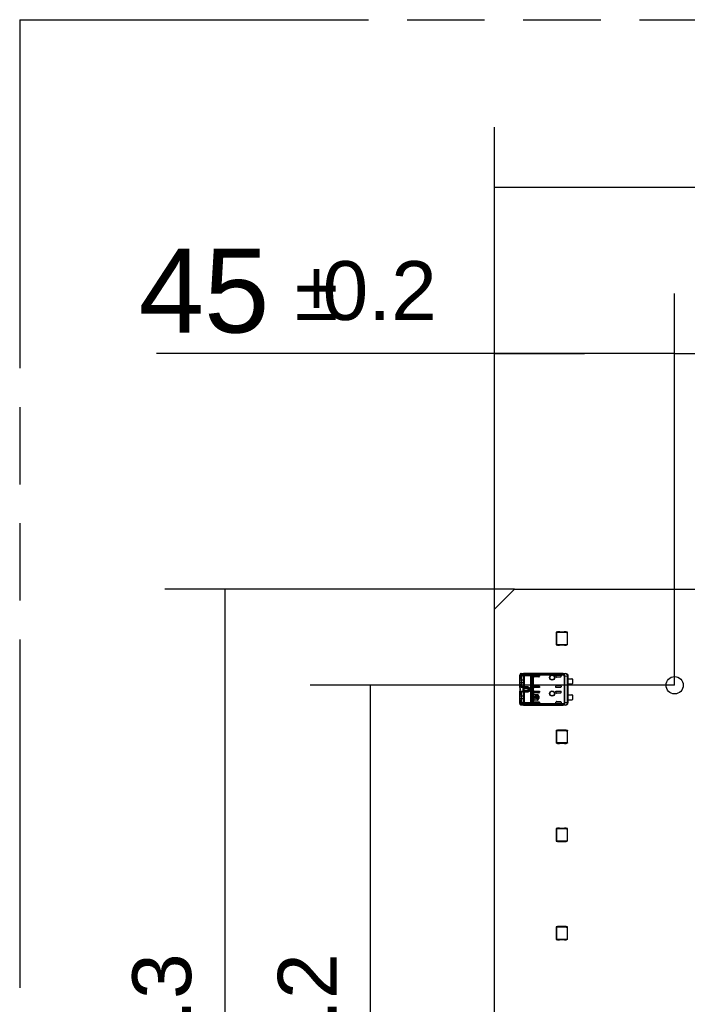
# Model space of a CAD drawing. Header units: millimetres. Extents: x 0 to 210, y 0 to 297.
# Tile 6 of 44: x 50 to 67, y 158 to 183. Entities that reach past the tile are written whole.
import ezdxf
from ezdxf.enums import TextEntityAlignment as Align

# ---------------------------------------------------------------- set-up
doc = ezdxf.new("R2010")
doc.units = ezdxf.units.MM
doc.header["$LTSCALE"] = 19.36
doc.linetypes.add('PHANTOM', pattern=[0.8, 0.45, -0.05, 0.1, -0.05, 0.1, -0.05])
doc.layers.get('0').update_dxf_attribs({"linetype": 'CONTINUOUS'})
doc.layers.add('DEFAULT_3', color=7, linetype='PHANTOM')
doc.layers.add('Z_DIM_2D', color=7, linetype='CONTINUOUS')
doc.styles.add('TEXTSTYLE_3', font='helveticaneueltw1g-ltcn.otf')
doc.styles.add('TEXTSTYLE_4', font='gdt', dxfattribs={"width": 0.7})
doc.dimstyles.new('DIMSTYLE_1', dxfattribs={"dimtxt": 2.1, "dimasz": 3.5, "dimexe": 1.5, "dimexo": 0, "dimgap": 0.525, "dimtad": 1, "dimdec": 3, "dimlfac": 10, "dimdsep": 46, "dimtxsty": 'TEXTSTYLE_3', "dimblk": '_FILLED', "dimblk1": '_FILLED', "dimblk2": '_FILLED', "dimcen": 0.09, "dimclrt": 5, "dimadec": 3, "dimazin": 2, "dimtol": 1, "dimtp": 0.2, "dimtm": 0.2, "dimtfac": 1, "dimtdec": 3, "dimtofl": 0, "dimtmove": 0, "dimatfit": 3, "dimldrblk": '_FILLED', "dimfxl": 0, "dimtolj": 1, "dimarcsym": 0})
doc.dimstyles.new('DIMSTYLE_2', dxfattribs={"dimtxt": 2.1, "dimasz": 3.5, "dimexe": 1.5, "dimexo": 0, "dimgap": 0.525, "dimtad": 1, "dimdec": 3, "dimlfac": 10, "dimdsep": 46, "dimtxsty": 'TEXTSTYLE_3', "dimblk": '_FILLED', "dimblk1": '_FILLED', "dimblk2": '_FILLED', "dimcen": 0.09, "dimclrt": 5, "dimadec": 3, "dimazin": 2, "dimtol": 1, "dimtp": 0.6, "dimtm": 0.6, "dimtfac": 1, "dimtdec": 3, "dimtofl": 0, "dimtmove": 0, "dimatfit": 3, "dimldrblk": '_FILLED', "dimfxl": 0, "dimtolj": 1, "dimarcsym": 0})
doc.dimstyles.new('DIMSTYLE_3', dxfattribs={"dimtxt": 2.1, "dimasz": 3.5, "dimexe": 1.5, "dimexo": 0, "dimgap": 0.525, "dimtad": 1, "dimdec": 3, "dimlfac": 10, "dimdsep": 46, "dimtxsty": 'TEXTSTYLE_3', "dimblk": '_FILLED', "dimblk1": '_FILLED', "dimblk2": '_FILLED', "dimcen": 0.09, "dimclrt": 5, "dimadec": 3, "dimazin": 2, "dimtol": 1, "dimtp": 0.3, "dimtm": 0.3, "dimtfac": 1, "dimtdec": 3, "dimtofl": 0, "dimtmove": 0, "dimatfit": 3, "dimldrblk": '_FILLED', "dimfxl": 0, "dimtolj": 1, "dimarcsym": 0})

# ---------------------------------------------------------------- blocks, each defined once
blk = doc.blocks.new('*D4')
at = {"layer": 'Z_DIM_2D', "color": 2, "linetype": 'Continuous', "transparency": 16777216}
for p, q in [((66.495, 166.046), (66.495, 175.835)), ((111.495, 166.046), (111.495, 175.835)), ((66.495, 174.335), (88.995, 174.335)), ((111.495, 174.335), (88.995, 174.335))]:
    blk.add_line(p, q, dxfattribs=at)
at = {"layer": 'Z_DIM_2D', "color": 5, "linetype": 'Continuous', "transparency": 16777216}
for s, height, style, p in [('450', 2.1, 'TEXTSTYLE_3', (86.903, 174.86)), ('`', 1.47, 'TEXTSTYLE_4', (89.876, 175.175)), ('0.2', 1.47, 'TEXTSTYLE_3', (91.968, 175.175))]:
    blk.add_text(s, height=height, dxfattribs=dict(at, style=style)).set_placement(p, align=Align.CENTER)
blk = doc.blocks.new('_FILLED')
at = {"color": 0, "linetype": 'ByBlock'}
blk.add_solid([(0, 0), (-1, 0.125), (-1, -0.125)], dxfattribs=at)
blk = doc.blocks.new('_NONE')
blk = doc.blocks.new('*D5')
at = {"layer": 'Z_DIM_2D', "color": 2, "linetype": 'Continuous', "transparency": 16777216}
for p, q in [((61.995, 167.946), (61.995, 179.998)), ((115.995, 167.946), (115.995, 179.998)), ((61.995, 178.498), (88.995, 178.498)), ((115.995, 178.498), (88.995, 178.498))]:
    blk.add_line(p, q, dxfattribs=at)
at = {"layer": 'Z_DIM_2D', "color": 5, "linetype": 'Continuous', "transparency": 16777216}
for s, height, style, p in [('540', 2.1, 'TEXTSTYLE_3', (86.903, 179.023)), ('`', 1.47, 'TEXTSTYLE_4', (89.876, 179.338)), ('0.6', 1.47, 'TEXTSTYLE_3', (91.968, 179.338))]:
    blk.add_text(s, height=height, dxfattribs=dict(at, style=style)).set_placement(p, align=Align.CENTER)
blk = doc.blocks.new('*D6')
at = {"layer": 'Z_DIM_2D', "color": 2, "linetype": 'Continuous', "transparency": 16777216}
for p, q in [((66.495, 166.046), (57.389, 166.046)), ((58.889, 166.046), (58.889, 154.946)), ((58.889, 143.846), (58.889, 154.946)), ((66.495, 143.846), (57.389, 143.846))]:
    blk.add_line(p, q, dxfattribs=at)
at = {"layer": 'Z_DIM_2D', "color": 5, "linetype": 'Continuous', "transparency": 16777216}
for s, height, style, p in [('0.2', 1.47, 'TEXTSTYLE_3', (58.049, 157.919)), ('`', 1.47, 'TEXTSTYLE_4', (58.049, 155.827)), ('222', 2.1, 'TEXTSTYLE_3', (58.364, 152.854))]:
    blk.add_text(s, height=height, rotation=90, dxfattribs=dict(at, style=style)).set_placement(p, align=Align.CENTER)
blk = doc.blocks.new('*D7')
at = {"layer": 'Z_DIM_2D', "color": 2, "linetype": 'Continuous', "transparency": 16777216}
for p, q in [((62.495, 168.446), (53.752, 168.446)), ((55.252, 168.446), (55.252, 154.946)), ((55.252, 141.446), (55.252, 154.946)), ((62.495, 141.446), (53.752, 141.446))]:
    blk.add_line(p, q, dxfattribs=at)
at = {"layer": 'Z_DIM_2D', "color": 5, "linetype": 'Continuous', "transparency": 16777216}
for s, height, style, p in [('0.3', 1.47, 'TEXTSTYLE_3', (54.412, 157.919)), ('`', 1.47, 'TEXTSTYLE_4', (54.412, 155.827)), ('270', 2.1, 'TEXTSTYLE_3', (54.727, 152.854))]:
    blk.add_text(s, height=height, rotation=90, dxfattribs=dict(at, style=style)).set_placement(p, align=Align.CENTER)
blk = doc.blocks.new('*D12')
at = {"layer": 'Z_DIM_2D', "color": 2, "linetype": 'Continuous', "transparency": 16777216}
for p, q in [((61.995, 167.946), (61.995, 175.835)), ((66.495, 166.046), (66.495, 175.835)), ((64.245, 174.335), (53.546, 174.335)), ((61.995, 174.335), (64.245, 174.335)), ((66.495, 174.335), (64.245, 174.335))]:
    blk.add_line(p, q, dxfattribs=at)
at = {"layer": 'Z_DIM_2D', "color": 5, "linetype": 'Continuous', "transparency": 16777216}
for s, height, style, p in [('45', 2.1, 'TEXTSTYLE_3', (56.367, 174.86)), ('`', 1.47, 'TEXTSTYLE_4', (58.082, 175.175)), ('0.2', 1.47, 'TEXTSTYLE_3', (60.551, 175.175))]:
    blk.add_text(s, height=height, dxfattribs=dict(at, style=style)).set_placement(p, align=Align.RIGHT)

msp = doc.modelspace()

# ---------------------------------------------------------------- linework, layer by layer
at = {"color": 7, "linetype": 'Continuous'}
for p, q in [((62.4946, 168.44591), (61.9946, 167.94591)), ((62.4946, 168.44591), (115.49486, 168.44591)), ((61.9946, 141.94591), (61.9946, 167.94591)), ((63.53755, 167.37516), (63.53755, 167.05516)), ((63.54096, 167.37175), (63.53755, 167.37516)), ((63.53755, 167.37516), (63.56855, 167.37516)), ((63.54096, 167.37175), (63.54096, 167.05856)), ((63.54096, 167.37175), (63.78184, 167.37175)), ((63.56855, 167.37385), (63.56855, 167.39016)), ((63.56855, 167.39016), (63.61025, 167.39016)), ((63.56855, 167.37385), (63.78655, 167.37385)), ((63.62348, 167.38516), (63.73162, 167.38516)), ((63.74485, 167.39016), (63.78655, 167.39016)), ((63.78184, 167.37175), (63.78578, 167.3728)), ((63.81414, 167.33945), (63.78184, 167.37175)), ((63.78578, 167.3728), (63.81519, 167.34339)), ((63.81519, 167.3728), (63.78578, 167.3728)), ((63.78655, 167.39016), (63.78655, 167.37385)), ((63.78655, 167.37516), (63.81755, 167.37516)), ((63.81414, 167.33945), (63.81519, 167.34339)), ((63.81414, 167.05856), (63.81414, 167.33945)), ((63.81755, 167.37516), (63.81519, 167.3728)), ((63.81519, 167.34339), (63.81519, 167.3728)), ((63.81755, 167.05516), (63.81755, 167.37516)), ((63.53755, 167.05516), (63.54096, 167.05856)), ((63.56855, 167.05516), (63.53755, 167.05516)), ((63.81414, 167.05856), (63.54096, 167.05856)), ((63.56855, 167.04016), (63.56855, 167.05647)), ((63.78655, 167.05647), (63.56855, 167.05647)), ((63.61025, 167.04016), (63.56855, 167.04016)), ((63.73162, 167.04516), (63.62348, 167.04516)), ((63.78655, 167.04016), (63.74485, 167.04016)), ((63.78655, 167.05647), (63.78655, 167.04016)), ((63.81755, 167.05516), (63.78655, 167.05516)), ((63.81414, 167.05856), (63.81755, 167.05516)), ((62.62863, 166.29969), (62.62862, 166.2985)), ((62.62862, 165.98616), (62.62862, 166.2985)), ((62.62888, 166.30463), (62.62863, 166.29969)), ((62.62865, 166.22313), (62.65852, 166.21922)), ((62.65852, 166.1091), (62.65848, 166.069)), ((62.65849, 166.21922), (62.65852, 166.1791)), ((62.65853, 166.1791), (62.65853, 166.1091)), ((62.66286, 166.33813), (62.82362, 166.33813)), ((62.69592, 166.29011), (62.66309, 166.29038)), ((62.69134, 166.28039), (62.66309, 166.29038)), ((62.70795, 166.28024), (62.69132, 166.28039)), ((62.69818, 166.28972), (62.69594, 166.2902)), ((62.71193, 166.2714), (62.71012, 166.27602)), ((62.71813, 166.05918), (62.71811, 166.22919)), ((63.69984, 166.33674), (62.721, 166.33674)), ((62.72114, 166.33662), (62.721, 166.33669)), ((62.82294, 166.33814), (62.82362, 166.33813)), ((62.82362, 166.3391), (63.76862, 166.3391)), ((62.96514, 166.30972), (62.96528, 166.30788)), ((62.96528, 165.58032), (62.96528, 166.30788)), ((62.98528, 166.29965), (63.11862, 166.29965)), ((63.09861, 166.25512), (62.98528, 166.25512)), ((63.11862, 166.29965), (63.11862, 166.27513)), ((63.52862, 166.2691), (63.52862, 166.29965)), ((63.52862, 166.29965), (63.63862, 166.29965)), ((63.63862, 166.2491), (63.54862, 166.2491)), ((63.65862, 166.27965), (63.65862, 166.2691)), ((63.71265, 166.3196), (63.71262, 166.30972)), ((63.82712, 166.2791), (63.82712, 165.6091)), ((63.82862, 166.2791), (63.82712, 166.2791)), ((63.8284, 166.2066), (63.92362, 166.2066)), ((63.82862, 166.2791), (63.82862, 165.6091)), ((63.93862, 166.2016), (63.93862, 166.0866)), ((62.62862, 165.98615), (62.62867, 165.98351)), ((62.62871, 165.90574), (62.62862, 165.90201)), ((62.62862, 165.58968), (62.62862, 165.90201)), ((62.62867, 166.06506), (62.65852, 166.069)), ((62.62867, 165.98351), (62.62871, 165.98247)), ((62.62871, 165.98247), (62.62896, 165.979)), ((62.62896, 165.979), (62.62934, 165.97518)), ((62.62934, 165.97518), (62.63034, 165.96667)), ((62.63358, 166.03174), (62.63464, 166.02972)), ((62.66305, 165.99782), (62.69133, 166.00781)), ((62.66305, 165.99782), (62.69591, 165.9981)), ((62.69592, 165.89011), (62.66309, 165.89038)), ((62.69134, 165.88039), (62.66309, 165.89038)), ((62.6913, 166.00782), (62.70803, 166.00796)), ((62.70795, 165.88024), (62.69132, 165.88039)), ((62.69591, 165.9981), (62.69877, 165.99862)), ((62.69818, 165.88972), (62.69594, 165.8902)), ((62.71004, 166.01207), (62.71189, 166.0168)), ((62.71193, 165.8714), (62.71012, 165.87602)), ((62.85862, 165.94502), (62.85862, 165.94593)), ((62.85862, 165.94124), (62.85862, 165.94502)), ((62.98528, 166.03309), (63.09861, 166.03309)), ((63.11862, 165.98855), (62.98528, 165.98855)), ((62.98528, 165.89965), (63.11862, 165.89965)), ((63.11862, 166.01308), (63.11862, 165.98855)), ((63.11862, 165.89965), (63.11862, 165.87513)), ((63.52862, 165.98855), (63.52862, 166.0191)), ((63.63862, 165.98855), (63.52862, 165.98855)), ((63.52862, 165.8691), (63.52862, 165.89965)), ((63.52862, 165.89965), (63.63862, 165.89965)), ((63.54862, 166.0391), (63.63862, 166.0391)), ((63.65862, 166.0191), (63.65862, 166.00855)), ((63.65862, 165.87965), (63.65862, 165.8691)), ((63.8284, 166.0816), (63.92362, 166.0816)), ((62.65852, 165.669), (62.62867, 165.66505)), ((62.63359, 165.63171), (62.63465, 165.62969)), ((62.65852, 165.7091), (62.65848, 165.669)), ((62.65849, 165.81922), (62.65853, 165.7091)), ((62.71004, 165.61207), (62.71189, 165.6168)), ((62.71813, 165.65918), (62.71811, 165.82919)), ((62.97264, 165.6941), (62.97264, 165.7941)), ((62.97528, 165.6941), (62.97528, 165.7941)), ((62.98337, 165.75095), (62.98337, 165.7377)), ((62.99373, 165.75095), (62.98337, 165.75095)), ((62.98337, 165.7377), (62.99373, 165.7377)), ((63.09861, 165.85512), (62.98528, 165.85512)), ((62.98528, 165.63309), (63.09861, 165.63309)), ((62.99528, 165.81675), (63.05528, 165.81675)), ((62.99528, 165.8141), (63.05528, 165.8141)), ((63.05528, 165.6741), (62.99528, 165.6741)), ((63.05528, 165.67146), (62.99528, 165.67146)), ((63.04747, 165.75095), (63.00614, 165.75095)), ((63.00614, 165.7377), (63.04747, 165.7377)), ((63.01853, 165.71163), (63.01853, 165.72428)), ((63.03508, 165.72428), (63.03508, 165.71163)), ((63.07012, 165.75095), (63.05988, 165.75095)), ((63.05988, 165.7377), (63.07012, 165.7377)), ((63.07012, 165.79372), (63.07012, 165.75095)), ((63.08337, 165.79372), (63.07012, 165.79372)), ((63.07012, 165.7377), (63.07012, 165.69492)), ((63.07012, 165.69492), (63.08337, 165.69492)), ((63.08337, 165.69492), (63.08337, 165.79372)), ((63.09528, 165.7741), (63.09528, 165.7141)), ((63.09793, 165.7741), (63.09793, 165.7141)), ((63.11862, 165.61308), (63.11862, 165.58855)), ((63.52862, 165.58855), (63.52862, 165.6191)), ((63.63862, 165.8491), (63.54862, 165.8491)), ((63.54862, 165.6391), (63.63862, 165.6391)), ((63.65862, 165.6191), (63.65862, 165.60855)), ((63.8284, 165.8066), (63.92362, 165.8066)), ((63.8284, 165.6816), (63.92362, 165.6816)), ((63.93862, 165.8016), (63.93862, 165.6866)), ((62.63399, 165.56671), (62.63656, 165.56297)), ((62.63656, 165.56297), (62.63999, 165.55932)), ((62.66261, 165.55007), (62.66334, 165.55008)), ((62.82362, 165.55007), (62.66286, 165.55007)), ((62.66305, 165.59782), (62.69133, 165.60781)), ((62.66305, 165.59782), (62.69591, 165.5981)), ((62.6913, 165.60782), (62.70803, 165.60796)), ((62.69591, 165.5981), (62.69877, 165.59862)), ((62.721, 165.55187), (62.721, 165.55199)), ((62.721, 165.55146), (63.69984, 165.55146)), ((62.82294, 165.55007), (62.82362, 165.55007)), ((63.76862, 165.5491), (62.82362, 165.5491)), ((62.96528, 165.58032), (62.96514, 165.57848)), ((63.11862, 165.58855), (62.98528, 165.58855)), ((63.63862, 165.58855), (63.52862, 165.58855)), ((63.82712, 165.6091), (63.82862, 165.6091)), ((63.53755, 164.92062), (63.53755, 164.60062)), ((63.54096, 164.91721), (63.53755, 164.92062)), ((63.53755, 164.92062), (63.56855, 164.92062)), ((63.54096, 164.91721), (63.54096, 164.60402)), ((63.54096, 164.91721), (63.78184, 164.91721)), ((63.56855, 164.91931), (63.56855, 164.93562)), ((63.56855, 164.93562), (63.61025, 164.93562)), ((63.56855, 164.91931), (63.78655, 164.91931)), ((63.62348, 164.93062), (63.73162, 164.93062)), ((63.74485, 164.93562), (63.78655, 164.93562)), ((63.78184, 164.91721), (63.78578, 164.91826)), ((63.81414, 164.88491), (63.78184, 164.91721)), ((63.78578, 164.91826), (63.81519, 164.88885)), ((63.81519, 164.91826), (63.78578, 164.91826)), ((63.78655, 164.93562), (63.78655, 164.91931)), ((63.78655, 164.92062), (63.81755, 164.92062)), ((63.81414, 164.88491), (63.81519, 164.88885)), ((63.81414, 164.60402), (63.81414, 164.88491)), ((63.81755, 164.92062), (63.81519, 164.91826)), ((63.81519, 164.88885), (63.81519, 164.91826)), ((63.81755, 164.60062), (63.81755, 164.92062)), ((63.53755, 164.60062), (63.54096, 164.60402)), ((63.56855, 164.60062), (63.53755, 164.60062)), ((63.81414, 164.60402), (63.54096, 164.60402)), ((63.56855, 164.58562), (63.56855, 164.60193)), ((63.78655, 164.60193), (63.56855, 164.60193)), ((63.61025, 164.58562), (63.56855, 164.58562)), ((63.73162, 164.59062), (63.62348, 164.59062)), ((63.78655, 164.58562), (63.74485, 164.58562)), ((63.78655, 164.60193), (63.78655, 164.58562)), ((63.81755, 164.60062), (63.78655, 164.60062)), ((63.81414, 164.60402), (63.81755, 164.60062)), ((63.53755, 162.46608), (63.53755, 162.14608)), ((63.54096, 162.46267), (63.53755, 162.46608)), ((63.53755, 162.46608), (63.56855, 162.46608)), ((63.54096, 162.46267), (63.54096, 162.14948)), ((63.54096, 162.46267), (63.78184, 162.46267)), ((63.56855, 162.46477), (63.56855, 162.48108)), ((63.56855, 162.48108), (63.61025, 162.48108)), ((63.56855, 162.46477), (63.78655, 162.46477)), ((63.62348, 162.47608), (63.73162, 162.47608)), ((63.74485, 162.48108), (63.78655, 162.48108)), ((63.78184, 162.46267), (63.78578, 162.46372)), ((63.81414, 162.43037), (63.78184, 162.46267)), ((63.78578, 162.46372), (63.81519, 162.43431)), ((63.81519, 162.46372), (63.78578, 162.46372)), ((63.78655, 162.48108), (63.78655, 162.46477)), ((63.78655, 162.46608), (63.81755, 162.46608)), ((63.81414, 162.43037), (63.81519, 162.43431)), ((63.81414, 162.14948), (63.81414, 162.43037)), ((63.81755, 162.46608), (63.81519, 162.46372)), ((63.81519, 162.43431), (63.81519, 162.46372)), ((63.81755, 162.14608), (63.81755, 162.46608)), ((63.53755, 162.14608), (63.54096, 162.14948)), ((63.56855, 162.14608), (63.53755, 162.14608)), ((63.81414, 162.14948), (63.54096, 162.14948)), ((63.56855, 162.13108), (63.56855, 162.14739)), ((63.78655, 162.14739), (63.56855, 162.14739)), ((63.61025, 162.13108), (63.56855, 162.13108)), ((63.73162, 162.13608), (63.62348, 162.13608)), ((63.78655, 162.13108), (63.74485, 162.13108)), ((63.78655, 162.14739), (63.78655, 162.13108)), ((63.81755, 162.14608), (63.78655, 162.14608)), ((63.81414, 162.14948), (63.81755, 162.14608)), ((63.53755, 160.01154), (63.53755, 159.69154)), ((63.54096, 160.00813), (63.53755, 160.01154)), ((63.53755, 160.01154), (63.56855, 160.01154)), ((63.54096, 160.00813), (63.54096, 159.69494)), ((63.54096, 160.00813), (63.78184, 160.00813)), ((63.56855, 160.01023), (63.56855, 160.02654)), ((63.56855, 160.02654), (63.61025, 160.02654)), ((63.56855, 160.01023), (63.78655, 160.01023)), ((63.62348, 160.02154), (63.73162, 160.02154)), ((63.74485, 160.02654), (63.78655, 160.02654)), ((63.78184, 160.00813), (63.78578, 160.00918)), ((63.81414, 159.97583), (63.78184, 160.00813)), ((63.78578, 160.00918), (63.81519, 159.97977)), ((63.81519, 160.00918), (63.78578, 160.00918)), ((63.78655, 160.02654), (63.78655, 160.01023)), ((63.78655, 160.01154), (63.81755, 160.01154)), ((63.81414, 159.97583), (63.81519, 159.97977)), ((63.81414, 159.69494), (63.81414, 159.97583)), ((63.81755, 160.01154), (63.81519, 160.00918)), ((63.81519, 159.97977), (63.81519, 160.00918)), ((63.81755, 159.69154), (63.81755, 160.01154)), ((63.53755, 159.69154), (63.54096, 159.69494)), ((63.56855, 159.69154), (63.53755, 159.69154)), ((63.81414, 159.69494), (63.54096, 159.69494)), ((63.56855, 159.67654), (63.56855, 159.69285)), ((63.78655, 159.69285), (63.56855, 159.69285)), ((63.61025, 159.67654), (63.56855, 159.67654)), ((63.73162, 159.68154), (63.62348, 159.68154)), ((63.78655, 159.67654), (63.74485, 159.67654)), ((63.78655, 159.69285), (63.78655, 159.67654)), ((63.81755, 159.69154), (63.78655, 159.69154)), ((63.81414, 159.69494), (63.81755, 159.69154))]:
    msp.add_line(p, q, dxfattribs=at)
at = {"color": 9, "linetype": 'Continuous'}
for p, q in [((62.62862, 166.17918), (62.71811, 166.1791)), ((62.71812, 166.1091), (62.62862, 166.1091)), ((62.63464, 166.25852), (62.63464, 166.31407)), ((62.64405, 166.31814), (62.70221, 166.31674)), ((62.66286, 166.33813), (62.721, 166.33674)), ((62.69805, 166.28935), (62.69592, 166.29011)), ((62.72023, 166.28567), (62.72023, 166.00253)), ((62.72023, 166.28567), (62.90301, 166.28567)), ((63.69984, 166.33622), (62.721, 166.33622)), ((62.73903, 165.98996), (62.73903, 166.29824)), ((62.90301, 166.29824), (62.73903, 166.29824)), ((62.90301, 165.58996), (62.90301, 166.29824)), ((62.937, 165.59479), (62.937, 166.29341)), ((63.71262, 166.32764), (62.95892, 166.32764)), ((62.96514, 166.30972), (63.71262, 166.30972)), ((63.69984, 166.33674), (63.76695, 166.33744)), ((63.69984, 166.33674), (63.69984, 166.33622)), ((63.71262, 166.32665), (63.71262, 166.32764)), ((63.71262, 166.30972), (63.71754, 166.31917)), ((63.71265, 166.3196), (63.71269, 166.32481)), ((63.71754, 166.31917), (63.72117, 166.32619)), ((63.73538, 166.27679), (63.73538, 165.61141)), ((63.7507, 166.27679), (63.73538, 166.27679)), ((63.7507, 166.27679), (63.81292, 166.27742)), ((63.7507, 165.61137), (63.7507, 166.27679)), ((63.76862, 166.3391), (63.76695, 166.33744)), ((63.81292, 166.27742), (63.82695, 166.27744)), ((63.81292, 166.27742), (63.81292, 165.6108)), ((62.6287, 165.98351), (62.62871, 165.98247)), ((62.6287, 165.98351), (62.62918, 165.9782)), ((62.6287, 165.90469), (62.62871, 165.90574)), ((62.62918, 165.9782), (62.62987, 165.97323)), ((62.62987, 165.97323), (62.63122, 165.96442)), ((62.63463, 165.85851), (62.63463, 166.02973)), ((62.69805, 165.88935), (62.69592, 165.89011)), ((62.83862, 166.00253), (62.72023, 166.00253)), ((62.72023, 165.88567), (62.72023, 165.60253)), ((62.72023, 165.88567), (62.83862, 165.88567)), ((62.83862, 165.96874), (62.73223, 165.96874)), ((62.73223, 165.91946), (62.83862, 165.91946)), ((62.83862, 165.98996), (62.73903, 165.98996)), ((62.73903, 165.58996), (62.73903, 165.89824)), ((62.73903, 165.89824), (62.83862, 165.89824)), ((62.83862, 165.88567), (62.83862, 166.00253)), ((62.85829, 165.9553), (62.86104, 165.95571)), ((62.85845, 165.95365), (62.85829, 165.9553)), ((62.85829, 165.93291), (62.87795, 165.92992)), ((62.85855, 165.95185), (62.85845, 165.95365)), ((62.85862, 165.94593), (62.85855, 165.95185)), ((62.86104, 165.95571), (62.87795, 165.95828)), ((62.62862, 165.77918), (62.71811, 165.7791)), ((62.71812, 165.7091), (62.62862, 165.7091)), ((62.63465, 165.57412), (62.63465, 165.6297)), ((62.97264, 165.7941), (62.97528, 165.7941)), ((62.97528, 165.6941), (62.97264, 165.6941)), ((62.99528, 165.8141), (62.99528, 165.81675)), ((62.99528, 165.67146), (62.99528, 165.6741)), ((63.05528, 165.81675), (63.05528, 165.8141)), ((63.05528, 165.6741), (63.05528, 165.67146)), ((63.09528, 165.7741), (63.09793, 165.7741)), ((63.09793, 165.7141), (63.09528, 165.7141)), ((62.70221, 165.57146), (62.64405, 165.57007)), ((62.721, 165.55146), (62.66286, 165.55007)), ((62.90301, 165.60253), (62.72023, 165.60253)), ((62.721, 165.55199), (63.69984, 165.55199)), ((62.73903, 165.58996), (62.90301, 165.58996)), ((62.95934, 165.56056), (63.71262, 165.56056)), ((63.71262, 165.57848), (62.96514, 165.57848)), ((63.69984, 165.55199), (63.69984, 165.55146)), ((63.76695, 165.55077), (63.69984, 165.55146)), ((63.71262, 165.57848), (63.71262, 165.56056)), ((63.72119, 165.56197), (63.71262, 165.57848)), ((63.7507, 165.61137), (63.81292, 165.6108)), ((63.76695, 165.55077), (63.76862, 165.5491)), ((63.82695, 165.61076), (63.81292, 165.6108))]:
    msp.add_line(p, q, dxfattribs=at)
at = {"color": 7, "linetype": 'Continuous'}
for points in [[(62.63999, 166.32888), (62.63701, 166.32578), (62.63435, 166.32209), (62.63222, 166.31807), (62.63063, 166.3138), (62.62953, 166.30932), (62.62888, 166.30463)], [(63.71262, 166.32546), (63.7126, 166.32566), (63.71258, 166.32587), (63.71258, 166.32607), (63.71258, 166.32626), (63.7126, 166.32646), (63.71262, 166.32665)], [(62.6302, 165.92035), (62.62967, 165.91591), (62.62921, 165.91173), (62.62884, 165.90779), (62.62871, 165.90575)], [(62.63034, 165.96667), (62.63086, 165.96194), (62.63132, 165.9569), (62.63166, 165.95163), (62.63183, 165.94619), (62.63181, 165.94071), (62.63159, 165.93531), (62.63122, 165.93006), (62.63074, 165.92507), (62.6302, 165.92035)], [(62.62862, 165.58974), (62.62881, 165.58442), (62.62939, 165.57968), (62.63041, 165.57513), (62.63194, 165.57078), (62.63399, 165.56671)], [(62.72124, 165.55157), (62.72109, 165.55159), (62.721, 165.55163), (62.72099, 165.55169), (62.721, 165.55177)], [(62.721, 165.5515), (62.72102, 165.55154), (62.72106, 165.55155), (62.72111, 165.55156), (62.72117, 165.55157), (62.72124, 165.55157)]]:
    msp.add_lwpolyline(points, dxfattribs=at)
for centre, radius in [((63.43362, 166.2391), 0.0657), ((63.43362, 166.2391), 0.055), ((66.4946, 166.04591), 0.215), ((63.43362, 165.8391), 0.0657), ((63.43362, 165.8391), 0.055)]:
    msp.add_circle(centre, radius, dxfattribs=at)
at = {"color": 9, "linetype": 'Continuous'}
for centre in [(63.43362, 166.2391), (63.43362, 165.8391)]:
    msp.add_circle(centre, 0.05858, dxfattribs=at)
at = {"color": 7, "linetype": 'Continuous'}
for centre, radius, start, end in [((63.62348, 167.40516), 0.02, 228.590378, 270), ((63.73162, 167.40516), 0.02, 270, 311.409622), ((63.62348, 167.02516), 0.02, 90, 131.409622), ((63.73162, 167.02516), 0.02, 48.590378, 90), ((62.67104, 166.23921), 0.0412, 152.064621, 158.695039), ((60.73773, 158.91102), 7.58865, 75.304736, 75.524252), ((62.69117, 166.26393), 0.01646, 89.482128, 96.572195), ((62.72012, 166.31374), 0.02292, 83.438064, 87.531606), ((62.98529, 166.27964), 0.02001, 153.014387, 179.976358), ((63.63862, 166.2691), 0.02, 270, 360), ((63.92362, 166.1816), 0.025, 53.130102, 90), ((60.67824, 158.26272), 7.84392, 75.344509, 75.556907), ((61.09425, 172.01464), 6.1803, 284.433528, 284.702532), ((62.69117, 165.86393), 0.01646, 89.480127, 96.571443), ((62.9853, 165.87514), 0.02002, 180.048622, 269.942648), ((63.63862, 166.0191), 0.02, 0, 90), ((63.63862, 165.8691), 0.02, 270, 360), ((63.92362, 166.1066), 0.025, 269.999999, 306.869898), ((63.75419, 173.77921), 8.03504, 261.947376, 262.162682), ((61.13479, 171.44217), 6.00319, 284.469167, 284.746086), ((62.98474, 165.61306), 0.01946, 170.672167, 179.944047), ((62.98583, 165.61288), 0.02056, 153.271721, 170.660699), ((62.99528, 165.7941), 0.02264, 90, 180), ((62.99528, 165.6941), 0.02264, 180, 270), ((62.99528, 165.7941), 0.02, 90, 180), ((62.99528, 165.6941), 0.02, 180, 270), ((63.0268, 165.74432), 0.03373, 11.32744, 168.672739), ((63.0268, 165.74432), 0.03373, 191.327261, 255.795811), ((63.0268, 165.74432), 0.02169, 17.772917, 162.227084), ((63.0268, 165.74432), 0.02169, 197.773986, 247.568017), ((63.0268, 165.74432), 0.03373, 284.204189, 348.672739), ((63.0268, 165.74432), 0.02169, 292.431983, 342.226014), ((63.05528, 165.7741), 0.04264, 0, 90), ((63.05528, 165.7741), 0.04, 0, 90), ((63.05528, 165.7141), 0.04264, 270, 360), ((63.05528, 165.7141), 0.04, 270, 360), ((63.63862, 165.6191), 0.02, 0, 90), ((63.92362, 165.7816), 0.025, 53.130102, 90), ((63.92362, 165.7066), 0.025, 269.999999, 306.869898), ((62.98529, 165.60855), 0.02, 180.007591, 269.991814), ((63.62348, 164.95062), 0.02, 228.590378, 270), ((63.73162, 164.95062), 0.02, 270, 311.409622), ((63.62348, 164.57062), 0.02, 90, 131.409622), ((63.73162, 164.57062), 0.02, 48.590378, 90), ((63.62348, 162.49608), 0.02, 228.590378, 270), ((63.73162, 162.49608), 0.02, 270, 311.409622), ((63.62348, 162.11608), 0.02, 90, 131.409622), ((63.73162, 162.11608), 0.02, 48.590378, 90), ((63.62348, 160.04154), 0.02, 228.590378, 270), ((63.73162, 160.04154), 0.02, 270, 311.409622), ((63.62348, 159.66154), 0.02, 90, 131.409622), ((63.73162, 159.66154), 0.02, 48.590378, 90)]:
    msp.add_arc(centre, radius, start, end, dxfattribs=at)
at = {"color": 9, "linetype": 'Continuous'}
for centre, radius, start, end in [((62.6509, 166.31688), 0.01622, 132.316431, 139.339129), ((62.66291, 166.32043), 0.01771, 90.17861, 99.742878), ((62.70969, 166.32168), 0.01842, 50.515733, 52.121676), ((62.70901, 166.32085), 0.01949, 49.040022, 50.516496), ((63.76695, 166.27743), 0.06, 0.005906, 89.995103), ((62.67185, 165.9862), 0.04323, 180.051241, 183.561755), ((62.67209, 165.902), 0.04347, 176.447843, 179.986689), ((62.68869, 165.90093), 0.0601, 175.468059, 176.415657), ((62.66291, 165.56778), 0.01771, 260.25809, 269.821982), ((63.72418, 158.47038), 7.14104, 89.787167, 89.910102), ((63.76695, 165.61077), 0.06, 270.004902, 359.994093)]:
    msp.add_arc(centre, radius, start, end, dxfattribs=at)
at = {"color": 7, "linetype": 'Continuous'}
for centre, major_axis, ratio, start_param, end_param in [((62.98528, 166.27512), (0, 0.02), 0.9998477, -4.71238878, -3.14159265), ((63.09861, 166.27512), (0.01415, 0.01415), 0.99969546, 3.92683852, 5.49793941), ((63.54862, 166.2691), (0.02, 0), 0.9998477, 3.14159265, 4.71238898), ((63.63862, 166.27965), (0, 0.02), 0.99999391, -1.57079633, 0), ((63.76862, 166.2791), (0.04243, 0.04243), 0.99992385, 0, 0.78536832), ((62.98528, 166.00855), (0, 0.02), 0.99999391, -4.71238898, -3.14159265), ((62.98528, 166.01308), (0, 0.02), 0.9998477, 0, 1.41336726), ((62.98528, 165.87965), (0, 0.02), 0.99999391, 0, 1.41109302), ((63.09861, 166.01308), (0.01415, -0.01415), 0.99969546, 0.78524559, 2.35634678), ((63.09861, 165.87512), (0.01415, 0.01415), 0.99969546, 3.92683852, 5.49793941), ((63.54862, 166.0191), (0.02, 0), 0.9998477, 1.57079633, 3.14159263), ((63.54862, 165.8691), (0.02, 0), 0.9998477, 3.14159249, 4.71238898), ((63.63862, 166.00855), (0, 0.02), 0.99999391, -3.14159265, -1.57079633), ((63.63862, 165.87965), (0, 0.02), 0.99999391, -1.57079633, 0), ((63.54862, 165.6191), (0.02, 0), 0.9998477, 1.57079633, 3.14159956), ((63.63862, 165.60855), (0, 0.02), 0.99999391, -3.14159265, -1.57079632), ((63.76862, 165.6091), (0.04243, -0.04243), 0.99992385, -0.78536312, 0.78539323)]:
    msp.add_ellipse(centre, major_axis=major_axis, ratio=ratio, start_param=start_param, end_param=end_param, dxfattribs=at)
at = {"color": 9, "linetype": 'Continuous'}
for points, knots in [([(62.63464, 166.31407), (62.63141, 166.31175), (62.62882, 166.3058), (62.62862, 166.3002), (62.62862, 166.2985)], [0, 0, 0, 0, 0.70132462, 1, 1, 1, 1]), ([(62.64405, 166.31813), (62.64406, 166.32271), (62.64711, 166.332), (62.65557, 166.33713), (62.65992, 166.33788)], [0, 0, 0, 0, 0.50970346, 1, 1, 1, 1]), ([(62.70221, 166.31674), (62.70257, 166.32158), (62.7068, 166.33136), (62.71633, 166.33537), (62.721, 166.33618)], [0, 0, 0, 0, 0.50586883, 1, 1, 1, 1]), ([(62.70221, 166.31674), (62.7032, 166.3161), (62.70758, 166.31264), (62.71076, 166.30789), (62.71286, 166.30405)], [0, 0, 0, 0, 0.2117828, 1, 1, 1, 1]), ([(62.71286, 166.30405), (62.71358, 166.30274), (62.71655, 166.29684), (62.71879, 166.29058), (62.72023, 166.28567)], [0, 0, 0, 0, 0.22487767, 1, 1, 1, 1]), ([(62.73903, 166.29824), (62.73693, 166.29787), (62.72965, 166.29577), (62.72228, 166.29082), (62.72023, 166.28567)], [0, 0, 0, 0, 0.27740765, 1, 1, 1, 1]), ([(62.73166, 166.32074), (62.73093, 166.32235), (62.72833, 166.32768), (62.72496, 166.33282), (62.72179, 166.33557)], [0, 0, 0, 0, 0.29583864, 1, 1, 1, 1]), ([(62.73903, 166.29824), (62.73851, 166.30037), (62.73653, 166.30801), (62.73401, 166.31554), (62.73166, 166.32074)], [0, 0, 0, 0, 0.27673868, 1, 1, 1, 1]), ([(62.92567, 166.3077), (62.92417, 166.30649), (62.91764, 166.30151), (62.90934, 166.29821), (62.90301, 166.29824)], [0, 0, 0, 0, 0.23375112, 1, 1, 1, 1]), ([(62.90301, 166.28567), (62.90609, 166.28573), (62.91776, 166.28644), (62.92919, 166.28985), (62.937, 166.29341)], [0, 0, 0, 0, 0.26417147, 1, 1, 1, 1]), ([(63.72117, 166.32619), (63.71974, 166.32925), (63.71391, 166.33619), (63.70482, 166.33673), (63.69984, 166.33674)], [0, 0, 0, 0, 0.40389699, 1, 1, 1, 1]), ([(63.69984, 166.33622), (63.70346, 166.33592), (63.71034, 166.33598), (63.71265, 166.32971), (63.71262, 166.32764)], [0, 0, 0, 0, 0.63665603, 1, 1, 1, 1]), ([(63.73538, 166.27679), (63.73572, 166.28027), (63.73218, 166.29402), (63.72189, 166.30532), (63.71262, 166.30972)], [0, 0, 0, 0, 0.25373864, 1, 1, 1, 1]), ([(63.7507, 166.27679), (63.7506, 166.28674), (63.74489, 166.30698), (63.72965, 166.32106), (63.72117, 166.32619)], [0, 0, 0, 0, 0.50083366, 1, 1, 1, 1]), ([(63.76696, 166.33744), (63.77926, 166.33735), (63.80585, 166.32059), (63.81286, 166.29225), (63.81292, 166.27744)], [0, 0, 0, 0, 0.45390264, 1, 1, 1, 1]), ([(62.63098, 165.92192), (62.63077, 165.92037), (62.62996, 165.91497), (62.62908, 165.90957), (62.62877, 165.90568)], [0, 0, 0, 0, 0.28532183, 1, 1, 1, 1]), ([(62.63122, 165.96442), (62.63267, 165.95373), (62.63304, 165.93939), (62.63144, 165.92529), (62.63098, 165.92192)], [0, 0, 0, 0, 0.76042202, 1, 1, 1, 1]), ([(62.72023, 166.00253), (62.71975, 166.0009), (62.71788, 165.99497), (62.71554, 165.98918), (62.71344, 165.98517)], [0, 0, 0, 0, 0.27316909, 1, 1, 1, 1]), ([(62.73223, 165.96874), (62.72573, 165.96985), (62.71735, 165.97525), (62.71387, 165.98323), (62.71344, 165.98517)], [0, 0, 0, 0, 0.76838369, 1, 1, 1, 1]), ([(62.71344, 165.90303), (62.71387, 165.90497), (62.71735, 165.91295), (62.72573, 165.91835), (62.73223, 165.91946)], [0, 0, 0, 0, 0.23161672, 1, 1, 1, 1]), ([(62.71344, 165.90303), (62.71409, 165.90178), (62.71681, 165.89618), (62.71887, 165.89028), (62.72023, 165.88567)], [0, 0, 0, 0, 0.22666205, 1, 1, 1, 1]), ([(62.73903, 165.98996), (62.7369, 165.99034), (62.7296, 165.9924), (62.72227, 165.9974), (62.72023, 166.00253)], [0, 0, 0, 0, 0.28114199, 1, 1, 1, 1]), ([(62.72023, 165.88567), (62.72082, 165.88715), (62.72524, 165.89364), (62.73301, 165.89717), (62.73903, 165.89824)], [0, 0, 0, 0, 0.20660362, 1, 1, 1, 1]), ([(62.73223, 165.96874), (62.7296, 165.96574), (62.72199, 165.9503), (62.72364, 165.92929), (62.73223, 165.91946)], [0, 0, 0, 0, 0.23422941, 1, 1, 1, 1]), ([(62.73223, 165.96874), (62.73289, 165.97028), (62.73562, 165.97719), (62.73768, 165.98436), (62.73903, 165.98996)], [0, 0, 0, 0, 0.2249842, 1, 1, 1, 1]), ([(62.73903, 165.89824), (62.73855, 165.90022), (62.73669, 165.90742), (62.73435, 165.9145), (62.73223, 165.91946)], [0, 0, 0, 0, 0.27455073, 1, 1, 1, 1]), ([(62.83862, 166.00253), (62.84389, 166.00252), (62.85487, 165.9998), (62.8658, 165.98764), (62.8742, 165.97394), (62.87662, 165.96344), (62.87795, 165.95828)], [0, 0, 0, 0, 0.24832048, 0.49860311, 0.74883262, 1, 1, 1, 1]), ([(62.83862, 165.98996), (62.8454, 165.98954), (62.85396, 165.97435), (62.85753, 165.96214), (62.85829, 165.9553)], [0, 0, 0, 0, 0.49681455, 1, 1, 1, 1]), ([(62.85829, 165.9553), (62.85742, 165.95915), (62.85173, 165.96652), (62.84307, 165.96874), (62.83862, 165.96874)], [0, 0, 0, 0, 0.47015745, 1, 1, 1, 1]), ([(62.85829, 165.93291), (62.85742, 165.92905), (62.85173, 165.92168), (62.84307, 165.91946), (62.83862, 165.91946)], [0, 0, 0, 0, 0.47011136, 1, 1, 1, 1]), ([(62.83862, 165.88567), (62.84892, 165.88598), (62.86892, 165.89944), (62.87573, 165.91966), (62.87795, 165.92992)], [0, 0, 0, 0, 0.49529669, 1, 1, 1, 1]), ([(62.83862, 165.89824), (62.84021, 165.89823), (62.84622, 165.90083), (62.84946, 165.9065), (62.85151, 165.91057)], [0, 0, 0, 0, 0.25862971, 1, 1, 1, 1]), ([(62.62862, 165.58968), (62.62862, 165.58798), (62.62882, 165.58238), (62.63143, 165.57646), (62.63465, 165.57412)], [0, 0, 0, 0, 0.29827485, 1, 1, 1, 1]), ([(62.65991, 165.55032), (62.65557, 165.55107), (62.64711, 165.5562), (62.64406, 165.56549), (62.64405, 165.57007)], [0, 0, 0, 0, 0.49030141, 1, 1, 1, 1]), ([(62.71287, 165.58416), (62.71209, 165.58274), (62.70925, 165.57799), (62.70552, 165.57359), (62.70221, 165.57146)], [0, 0, 0, 0, 0.29204213, 1, 1, 1, 1]), ([(62.72023, 165.60253), (62.71972, 165.60079), (62.71772, 165.59449), (62.71516, 165.58836), (62.71287, 165.58416)], [0, 0, 0, 0, 0.27535755, 1, 1, 1, 1]), ([(62.72023, 165.60253), (62.72082, 165.60105), (62.72523, 165.59456), (62.733, 165.59103), (62.73903, 165.58996)], [0, 0, 0, 0, 0.20650595, 1, 1, 1, 1]), ([(62.721, 165.55199), (62.72202, 165.55278), (62.72657, 165.55719), (62.7296, 165.5629), (62.73166, 165.56747)], [0, 0, 0, 0, 0.20396707, 1, 1, 1, 1]), ([(62.73166, 165.56747), (62.73239, 165.56907), (62.73539, 165.57638), (62.73758, 165.584), (62.73903, 165.58996)], [0, 0, 0, 0, 0.22282417, 1, 1, 1, 1]), ([(62.937, 165.59479), (62.93455, 165.59597), (62.9238, 165.60055), (62.91196, 165.60253), (62.90301, 165.60253)], [0, 0, 0, 0, 0.23345583, 1, 1, 1, 1]), ([(62.90301, 165.58996), (62.90523, 165.58996), (62.91356, 165.5889), (62.92093, 165.5843), (62.92567, 165.5805)], [0, 0, 0, 0, 0.26753473, 1, 1, 1, 1]), ([(63.69984, 165.55146), (63.70484, 165.55148), (63.71395, 165.55198), (63.71974, 165.55894), (63.72119, 165.56197)], [0, 0, 0, 0, 0.59844719, 1, 1, 1, 1]), ([(63.73538, 165.61141), (63.73565, 165.60793), (63.73224, 165.5942), (63.7219, 165.58286), (63.71262, 165.57848)], [0, 0, 0, 0, 0.25373482, 1, 1, 1, 1]), ([(63.72119, 165.56197), (63.72968, 165.56707), (63.74482, 165.58123), (63.75059, 165.60143), (63.7507, 165.61137)], [0, 0, 0, 0, 0.49894096, 1, 1, 1, 1]), ([(63.81292, 165.6108), (63.81286, 165.59599), (63.80587, 165.56763), (63.77927, 165.55086), (63.76695, 165.55077)], [0, 0, 0, 0, 0.54610884, 1, 1, 1, 1])]:
    msp.add_open_spline(points, degree=3, knots=knots, dxfattribs=at)
at = {"color": 7, "linetype": 'Continuous'}
for points, knots in [([(62.63265, 166.25419), (62.63181, 166.25203), (62.6289, 166.24188), (62.62862, 166.23123), (62.62862, 166.22304)], [0, 0, 0, 0, 0.22021786, 1, 1, 1, 1]), ([(62.66307, 166.29032), (62.6604, 166.29032), (62.65257, 166.288), (62.64233, 166.27632), (62.6371, 166.26522), (62.63464, 166.25852)], [0, 0, 0, 0, 0.17888564, 0.521619, 1, 1, 1, 1]), ([(62.66278, 166.25117), (62.66205, 166.24884), (62.65937, 166.23839), (62.65861, 166.22755), (62.65849, 166.21922)], [0, 0, 0, 0, 0.22660312, 1, 1, 1, 1]), ([(62.68929, 166.28028), (62.68678, 166.27999), (62.67377, 166.27489), (62.66716, 166.26123), (62.66278, 166.25117)], [0, 0, 0, 0, 0.18738662, 1, 1, 1, 1]), ([(62.70581, 166.28354), (62.70524, 166.28431), (62.70316, 166.28685), (62.7004, 166.28899), (62.69818, 166.28973)], [0, 0, 0, 0, 0.29056497, 1, 1, 1, 1]), ([(62.71817, 166.22919), (62.71815, 166.2331), (62.71762, 166.24733), (62.71535, 166.26163), (62.71193, 166.2714)], [0, 0, 0, 0, 0.27386824, 1, 1, 1, 1]), ([(62.96514, 166.30972), (62.96482, 166.3116), (62.96355, 166.31775), (62.96177, 166.32423), (62.95892, 166.32764)], [0, 0, 0, 0, 0.29939724, 1, 1, 1, 1]), ([(62.62862, 166.06514), (62.62862, 166.06199), (62.62895, 166.05079), (62.6299, 166.039), (62.63358, 166.03174)], [0, 0, 0, 0, 0.27875753, 1, 1, 1, 1]), ([(62.63463, 165.8585), (62.63387, 165.85706), (62.63088, 165.85053), (62.62973, 165.84333), (62.62922, 165.83783)], [0, 0, 0, 0, 0.22819271, 1, 1, 1, 1]), ([(62.63463, 166.02973), (62.63635, 166.02505), (62.64189, 166.01235), (62.65346, 165.99782), (62.66302, 165.99793)], [0, 0, 0, 0, 0.34265964, 1, 1, 1, 1]), ([(62.66307, 165.89032), (62.6604, 165.89032), (62.65257, 165.888), (62.64233, 165.87631), (62.63709, 165.86521), (62.63463, 165.85851)], [0, 0, 0, 0, 0.17887465, 0.52161477, 1, 1, 1, 1]), ([(62.65848, 166.069), (62.65844, 166.06606), (62.65868, 166.05529), (62.66028, 166.04445), (62.66278, 166.03702)], [0, 0, 0, 0, 0.27269444, 1, 1, 1, 1]), ([(62.6913, 166.00782), (62.68871, 166.00779), (62.68118, 166.00985), (62.67101, 166.02057), (62.66555, 166.03085), (62.66278, 166.03702)], [0, 0, 0, 0, 0.18212335, 0.52479645, 1, 1, 1, 1]), ([(62.68929, 165.88028), (62.68678, 165.87999), (62.67377, 165.87489), (62.66716, 165.86123), (62.66278, 165.85117)], [0, 0, 0, 0, 0.18738657, 1, 1, 1, 1]), ([(62.70581, 165.88354), (62.70524, 165.88431), (62.70316, 165.88685), (62.7004, 165.88899), (62.69818, 165.88973)], [0, 0, 0, 0, 0.2905665, 1, 1, 1, 1]), ([(62.69877, 165.99861), (62.70086, 165.99934), (62.70343, 166.0014), (62.70537, 166.00383), (62.7059, 166.00457)], [0, 0, 0, 0, 0.70885487, 1, 1, 1, 1]), ([(62.71344, 165.90303), (62.71053, 165.90868), (62.70775, 165.92268), (62.70482, 165.94421), (62.70757, 165.96571), (62.71053, 165.9796), (62.71344, 165.98517)], [0, 0, 0, 0, 0.22735028, 0.50117009, 0.77507056, 1, 1, 1, 1]), ([(62.71189, 166.0168), (62.71292, 166.01976), (62.71686, 166.03354), (62.71812, 166.04799), (62.71813, 166.05918)], [0, 0, 0, 0, 0.21849361, 1, 1, 1, 1]), ([(62.71817, 165.82919), (62.71815, 165.8331), (62.71762, 165.84733), (62.71535, 165.86163), (62.71193, 165.8714)], [0, 0, 0, 0, 0.27386757, 1, 1, 1, 1]), ([(62.62862, 165.66516), (62.62862, 165.66201), (62.62895, 165.65079), (62.6299, 165.63899), (62.63359, 165.63171)], [0, 0, 0, 0, 0.27874576, 1, 1, 1, 1]), ([(62.63465, 165.6297), (62.63636, 165.62502), (62.6419, 165.61233), (62.65347, 165.59782), (62.66302, 165.59793)], [0, 0, 0, 0, 0.34266199, 1, 1, 1, 1]), ([(62.65848, 165.669), (62.65844, 165.66606), (62.65868, 165.65529), (62.66028, 165.64445), (62.66279, 165.63702)], [0, 0, 0, 0, 0.27269744, 1, 1, 1, 1]), ([(62.66278, 165.85117), (62.66205, 165.84884), (62.65937, 165.83839), (62.65861, 165.82755), (62.65849, 165.81922)], [0, 0, 0, 0, 0.2266046, 1, 1, 1, 1]), ([(62.66279, 165.63702), (62.66472, 165.63271), (62.67055, 165.62073), (62.68212, 165.60774), (62.6913, 165.60782)], [0, 0, 0, 0, 0.3396381, 1, 1, 1, 1]), ([(62.71189, 165.6168), (62.71292, 165.61976), (62.71686, 165.63354), (62.71812, 165.64799), (62.71813, 165.65918)], [0, 0, 0, 0, 0.21849359, 1, 1, 1, 1]), ([(62.69877, 165.59861), (62.70086, 165.59934), (62.70343, 165.6014), (62.70537, 165.60383), (62.7059, 165.60457)], [0, 0, 0, 0, 0.70885485, 1, 1, 1, 1]), ([(62.721, 165.55202), (62.71633, 165.55284), (62.70679, 165.55685), (62.70256, 165.56664), (62.70221, 165.57148)], [0, 0, 0, 0, 0.49415684, 1, 1, 1, 1]), ([(62.70221, 165.57146), (62.70222, 165.56641), (62.70596, 165.55607), (62.71616, 165.55148), (62.721, 165.55146)], [0, 0, 0, 0, 0.51057473, 1, 1, 1, 1]), ([(62.96514, 165.57848), (62.96485, 165.57662), (62.96353, 165.57051), (62.96196, 165.56411), (62.95934, 165.56056)], [0, 0, 0, 0, 0.29947442, 1, 1, 1, 1]), ([(63.69984, 165.55199), (63.70344, 165.55241), (63.7107, 165.55222), (63.71218, 165.55855), (63.71262, 165.56056)], [0, 0, 0, 0, 0.63811165, 1, 1, 1, 1])]:
    msp.add_open_spline(points, degree=3, knots=knots, dxfattribs=at)
at = {"color": 9, "linetype": 'Continuous'}
for points in [[(62.6386, 166.32745), (62.63557, 166.32392), (62.63415, 166.3187), (62.63464, 166.31407)], [(62.63464, 166.31407), (62.63717, 166.31637), (62.64063, 166.31822), (62.64405, 166.31814)], [(62.71182, 166.33416), (62.70613, 166.33075), (62.70223, 166.32337), (62.70221, 166.31674)], [(62.721, 166.33674), (62.71782, 166.33673), (62.71455, 166.33579), (62.71182, 166.33416)], [(62.73166, 166.32074), (62.72339, 166.31935), (62.71459, 166.31225), (62.71286, 166.30405)], [(62.95892, 166.32764), (62.94701, 166.32264), (62.93568, 166.31588), (62.92567, 166.3077)], [(62.937, 166.29341), (62.93448, 166.29894), (62.93059, 166.30413), (62.92567, 166.3077)], [(62.96528, 166.30788), (62.95538, 166.30412), (62.94579, 166.29932), (62.937, 166.29341)], [(63.72117, 166.32619), (63.7186, 166.32722), (63.71549, 166.32806), (63.71292, 166.32704)], [(62.85151, 165.91057), (62.85505, 165.91749), (62.85741, 165.92517), (62.85829, 165.93291)], [(62.85829, 165.93291), (62.85863, 165.93555), (62.85863, 165.93825), (62.85854, 165.94092)], [(62.87795, 165.92992), (62.87893, 165.93933), (62.87896, 165.94888), (62.87795, 165.95828)], [(62.63999, 165.55932), (62.63611, 165.56285), (62.63409, 165.5689), (62.63465, 165.57412)], [(62.64405, 165.57007), (62.64064, 165.56998), (62.63717, 165.57182), (62.63465, 165.57412)], [(62.71287, 165.58416), (62.7146, 165.57596), (62.7234, 165.56886), (62.73166, 165.56747)], [(62.92567, 165.5805), (62.93059, 165.58407), (62.93448, 165.58926), (62.937, 165.59479)], [(62.92567, 165.5805), (62.93587, 165.57237), (62.94727, 165.56551), (62.95934, 165.56056)], [(62.937, 165.59479), (62.94579, 165.58888), (62.95538, 165.58408), (62.96528, 165.58032)], [(63.71262, 165.56056), (63.71551, 165.56045), (63.71849, 165.56092), (63.72119, 165.56197)]]:
    msp.add_open_spline(points, degree=3, dxfattribs=at)
at = {"color": 7, "linetype": 'Continuous'}
for points in [[(62.66258, 166.33814), (62.65444, 166.33814), (62.646, 166.33435), (62.63998, 166.32887)], [(62.71012, 166.27602), (62.70894, 166.27866), (62.70754, 166.28122), (62.70581, 166.28354)], [(62.96747, 166.28875), (62.97064, 166.29495), (62.97832, 166.29965), (62.98528, 166.29965)], [(63.81105, 166.32153), (63.82187, 166.3107), (63.82862, 166.29441), (63.82862, 166.2791)], [(62.71012, 165.87602), (62.70894, 165.87866), (62.70754, 165.88122), (62.70581, 165.88354)], [(62.7059, 166.00457), (62.70757, 166.00688), (62.7089, 166.00945), (62.71004, 166.01207)], [(62.62922, 165.83783), (62.62877, 165.83301), (62.62863, 165.82817), (62.62862, 165.82333)], [(62.7059, 165.60457), (62.70757, 165.60688), (62.7089, 165.60945), (62.71004, 165.61207)], [(62.96746, 165.62213), (62.97061, 165.62835), (62.97831, 165.63309), (62.98528, 165.63309)], [(63.09861, 165.63309), (63.10371, 165.63309), (63.10914, 165.63083), (63.11275, 165.62722)], [(63.11275, 165.62722), (63.11636, 165.62361), (63.11862, 165.61818), (63.11862, 165.61308)], [(62.64, 165.55931), (62.64601, 165.55385), (62.65443, 165.55007), (62.66256, 165.55007)]]:
    msp.add_open_spline(points, degree=3, dxfattribs=at)
at = {"layer": 'DEFAULT_3', "color": 91, "linetype": 'PHANTOM', "true_color": 0x80ff80}
for q in [(50.12864, 132.68), (150.12864, 182.68)]:
    msp.add_line((50.12864, 182.68), q, dxfattribs=at)

# ---------------------------------------------------------------- dimensions: what is measured, and where the dimension line sits
at = {"layer": 'Z_DIM_2D', "color": 2, "linetype": 'Continuous'}
for base, p1, p2, dimstyle, picture, middle in [((115.9946, 178.49846), (61.9946, 167.94591), (115.9946, 167.94617), 'DIMSTYLE_2', '*D5', (88.9946, 178.49846)), ((66.4946, 174.33523), (61.9946, 167.94591), (66.4946, 166.04591), 'DIMSTYLE_1', '*D12', (57.04846, 174.33523)), ((111.4946, 174.33523), (66.4946, 166.04591), (111.4946, 166.04591), 'DIMSTYLE_1', '*D4', (88.9946, 174.33523))]:
    dim = msp.add_linear_dim(base=base, p1=p1, p2=p2, dimstyle=dimstyle, override={"dimblk1": 'NONE', "dimblk2": 'NONE', "dimsah": 1}, dxfattribs=at)
    dim.commit()
    dim.dimension.update_dxf_attribs({"geometry": picture, "text_midpoint": middle, "dimtype": 160})
for base, p1, p2, dimstyle, picture, middle in [((55.25237, 141.44591), (62.4946, 168.44591), (62.4946, 141.44591), 'DIMSTYLE_3', '*D7', (55.25237, 154.94591)), ((58.88893, 143.84591), (66.4946, 166.04591), (66.4946, 143.84591), 'DIMSTYLE_1', '*D6', (58.88893, 154.94591))]:
    dim = msp.add_linear_dim(base=base, p1=p1, p2=p2, angle=270, dimstyle=dimstyle, override={"dimblk1": 'NONE', "dimblk2": 'NONE', "dimsah": 1}, dxfattribs=at)
    dim.commit()
    dim.dimension.update_dxf_attribs({"geometry": picture, "text_midpoint": middle, "dimtype": 160})

doc.saveas('drawing.dxf')
